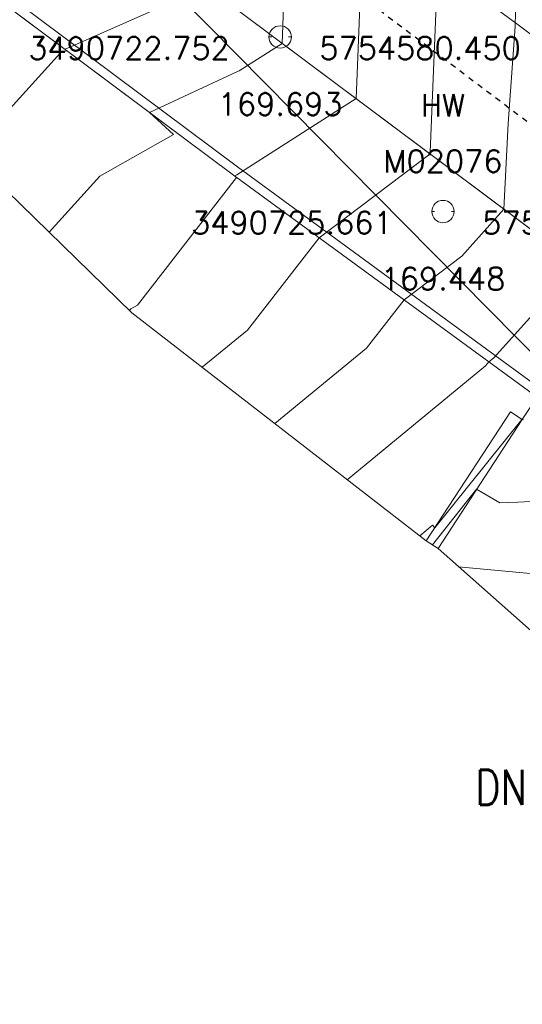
# Model space of a CAD drawing. Header units: metres. Extents: x 3490449 to 3490968, y 5754217 to 5754743.
# Tile 109 of 212: x 3490718 to 3490727, y 5754563 to 5754581. Entities that reach past the tile are written whole.
import ezdxf
from ezdxf.enums import TextEntityAlignment as Align

# ---------------------------------------------------------------- set-up
doc = ezdxf.new("R2010")
doc.units = ezdxf.units.M
doc.header["$LTSCALE"] = 0.25
doc.linetypes.add('Kartierung-07$0$AUSGEZOGEN', pattern=[0])
doc.linetypes.add('Kartierung-07$0$STRICHLINIE', pattern=[19.05, 12.7, -6.35])
for name, color, linetype, lineweight, true_color in [('Kartierung-07$0$$BRUCH', 7, 'Continuous', 18, 0x82563a), ('Kartierung-07$0$$HOEHEN_Haupt', 7, 'Continuous', 18, 0x82563a), ('Kartierung-07$0$$HOEHEN_Mittel', 7, 'Continuous', 18, 0x82563a), ('Kartierung-07$0$$P_INF_FL', 7, 'Kartierung-07$0$AUSGEZOGEN', 18, 0x82563a), ('Kartierung-07$0$$P_INF_H', 7, 'Kartierung-07$0$AUSGEZOGEN', 18, 0x82563a), ('Kartierung-07$0$$P_INF_NR', 7, 'Kartierung-07$0$AUSGEZOGEN', 18, 0x82563a), ('Kartierung-07$0$$P_INF_X', 7, 'Kartierung-07$0$AUSGEZOGEN', 18, 0x82563a), ('Kartierung-07$0$$PKT_HW', 7, 'Continuous', 18, 0x82563a), ('Kartierung-07$0$B_Befestigt', 7, 'Continuous', 18, 0x82563a), ('Kartierung-07$0$B_Gelaendeknick', 7, 'Continuous', 18, 0x82563a), ('Kartierung-07$0$B_Mauer', 7, 'Kartierung-07$0$AUSGEZOGEN', 18, 0x82563a), ('Kartierung-07$0$B_Rinne', 7, 'Continuous', 18, 0x82563a), ('Kartierung-07$0$Hilfe_DGM', 7, 'Continuous', 18, 0x82563a), ('Kartierung-07$0$SYM_HW', 7, 'Kartierung-07$0$AUSGEZOGEN', 18, 0x82563a)]:
    doc.layers.add(name, color=color, linetype=linetype, lineweight=lineweight, true_color=true_color)
doc.layers.add('Kartierung-07$0$B_RW-Leitung_Aus', color=7, linetype='Kartierung-07$0$STRICHLINIE', true_color=0x82563a)
doc.layers.add('Kartierung-07$0$B_SW-Leitung_AUS', color=7, linetype='Continuous', true_color=0x82563a)
doc.layers.add('Kartierung-07$0$B_SW-Leitung_HA_Schrift', color=7, linetype='Continuous')
doc.styles.add('Kartierung-07$0$STANDARD', font='romans.shx', dxfattribs={"width": 0.8})

# ---------------------------------------------------------------- blocks, each defined once
blk = doc.blocks.new('Kartierung-07$0$PKT_HW')
at = {"layer": 'Kartierung-07$0$SYM_HW'}
for p, q in [((-0.15, 0), (-0.2, 0)), ((0.15, 0), (0.2, 0))]:
    blk.add_line(p, q, dxfattribs=at)
blk.add_circle((0, 0), 0.2, dxfattribs=at)
at = {"layer": 'Kartierung-07$0$$P_INF_FL', "style": 'Kartierung-07$0$STANDARD'}
blk.add_attdef('CODE', text='', height=0.8, dxfattribs=at).set_placement((0, 1.7), align=Align.CENTER)
at = {"layer": 'Kartierung-07$0$$P_INF_H', "style": 'Kartierung-07$0$STANDARD'}
blk.add_attdef('H', text='', height=0.8, dxfattribs=at).set_placement((0, -1.4), align=Align.CENTER)
at = {"layer": 'Kartierung-07$0$$P_INF_NR', "style": 'Kartierung-07$0$STANDARD'}
blk.add_attdef('NR', text='', height=0.8, dxfattribs=at).set_placement((0, 0.7), align=Align.CENTER)
at = {"layer": 'Kartierung-07$0$$P_INF_X', "style": 'Kartierung-07$0$STANDARD'}
blk.add_attdef('X', text='', height=0.8, dxfattribs=at).set_placement((-0.9, -0.4), align=Align.RIGHT)
blk.add_attdef('Y', (0.7, -0.4), '', height=0.8, dxfattribs=at)

msp = doc.modelspace()

# ---------------------------------------------------------------- linework, layer by layer
at = {"layer": 'Kartierung-07$0$$BRUCH', "ltscale": 0.02}
for p, q in [((3490721.894, 5754578.001), (3490716.154, 5754582.287)), ((3490722.048, 5754580.889), (3490728.797, 5754575.845)), ((3490727.341, 5754574.014), (3490721.894, 5754578.001)), ((3490727.074, 5754573.616), (3490727.28, 5754573.923)), ((3490726.865, 5754573.753), (3490725.363, 5754571.449)), ((3490727.074, 5754573.616), (3490725.572, 5754571.312)), ((3490726.865, 5754573.753), (3490727.074, 5754573.616))]:
    msp.add_line(p, q, dxfattribs=at)
at = {"layer": 'Kartierung-07$0$$HOEHEN_Haupt', "ltscale": 0.02}
for points in [[(3490721.359, 5754574.549), (3490721.36, 5754574.549), (3490722.167, 5754575.212), (3490723.452, 5754576.86), (3490725.425, 5754578.358), (3490725.429, 5754578.362), (3490725.429, 5754578.37), (3490725.43, 5754578.378), (3490725.43, 5754578.395), (3490725.552, 5754581.313)], [(3490729.66, 5754570.639), (3490725.941, 5754570.986)]]:
    msp.add_lwpolyline(points, dxfattribs=at)
at = {"layer": 'Kartierung-07$0$$HOEHEN_Mittel', "ltscale": 0.02}
for points in [[(3490717.188, 5754578.363), (3490718.827, 5754580.166), (3490718.938, 5754580.204), (3490718.903, 5754580.235), (3490718.986, 5754580.26), (3490721.422, 5754581.344), (3490721.622, 5754582.15), (3490722.008, 5754584.597), (3490723.04, 5754583.959), (3490723.135, 5754583.901), (3490723.281, 5754583.807), (3490723.337, 5754583.793), (3490724.384, 5754583.98), (3490724.598, 5754584.055), (3490724.866, 5754584.028), (3490725.01, 5754584.033), (3490725.348, 5754584.056), (3490727.39, 5754584.459), (3490728.213, 5754584.621)], [(3490718.624, 5754576.964), (3490719.533, 5754577.963), (3490720.848, 5754578.706), (3490720.421, 5754579.101), (3490721.992, 5754579.832), (3490722.023, 5754579.847), (3490722.788, 5754580.336), (3490722.814, 5754580.982)], [(3490720.06, 5754575.564), (3490720.086, 5754575.593), (3490720.201, 5754575.658), (3490721.97, 5754577.94), (3490721.939, 5754577.968), (3490721.977, 5754577.986), (3490724.108, 5754579.349), (3490724.183, 5754581.147)], [(3490722.655, 5754573.546), (3490722.655, 5754573.546), (3490724.294, 5754574.892), (3490724.966, 5754575.753), (3490725.995, 5754576.535), (3490726.75, 5754577.375), (3490726.824, 5754578.902), (3490726.952, 5754580.635), (3490726.958, 5754580.901)], [(3490723.95, 5754572.543), (3490723.951, 5754572.542), (3490726.422, 5754574.573), (3490726.479, 5754574.645), (3490726.565, 5754574.711), (3490728.071, 5754576.388)], [(3490725.245, 5754571.54), (3490725.246, 5754571.539), (3490725.476, 5754571.728), (3490725.515, 5754571.682), (3490727.071, 5754573.618), (3490727.076, 5754573.619), (3490727.099, 5754573.61)], [(3490727.605, 5754572.168), (3490726.997, 5754572.142), (3490726.679, 5754572.129), (3490726.261, 5754572.37), (3490725.472, 5754571.378), (3490725.473, 5754571.376)]]:
    msp.add_lwpolyline(points, dxfattribs=at)
at = {"layer": 'Kartierung-07$0$B_Befestigt', "ltscale": 0.02}
msp.add_lwpolyline([(3490787.655, 5754538.844), (3490786.955, 5754540.605), (3490786.106, 5754541.833), (3490784.955, 5754542.791), (3490783.08, 5754543.785), (3490780.527, 5754544.918), (3490775.594, 5754547.039), (3490767.551, 5754550.508), (3490758.758, 5754554.438), (3490751.626, 5754557.862), (3490748.312, 5754559.669), (3490744.296, 5754562.092), (3490739.445, 5754565.217), (3490735.72, 5754567.82), (3490731.498, 5754570.92), (3490727.341, 5754574.014), (3490721.894, 5754578.001), (3490716.154, 5754582.287)], dxfattribs=at)
at = {"layer": 'Kartierung-07$0$B_Befestigt', "ltscale": 0.02, "elevation": 169.199}
msp.add_lwpolyline([(3490727.074, 5754573.616), (3490727.28, 5754573.923)], dxfattribs=at)
at = {"layer": 'Kartierung-07$0$B_Gelaendeknick', "ltscale": 0.02, "elevation": 171.329}
msp.add_lwpolyline([(3490698.69, 5754598.442), (3490704.183, 5754594.278), (3490713.483, 5754587.111), (3490722.048, 5754580.889), (3490728.797, 5754575.845), (3490737.072, 5754569.782), (3490743.735, 5754565.162), (3490749.546, 5754562.146)], dxfattribs=at)
at = {"layer": 'Kartierung-07$0$B_Mauer', "ltscale": 0.02}
for points in [[(3490726.865, 5754573.753), (3490725.363, 5754571.449)], [(3490726.865, 5754573.753), (3490727.074, 5754573.616)]]:
    msp.add_lwpolyline(points, dxfattribs=at)
at = {"layer": 'Kartierung-07$0$B_Mauer', "ltscale": 0.02, "elevation": 169.199}
msp.add_lwpolyline([(3490727.074, 5754573.616), (3490725.572, 5754571.312)], dxfattribs=at)
at = {"layer": 'Kartierung-07$0$B_Rinne', "ltscale": 0.02}
msp.add_lwpolyline([(3490790.094, 5754546.449), (3490785.266, 5754548.536), (3490777.493, 5754551.89, -0.000147), (3490777.493, 5754551.89), (3490769.484, 5754555.351), (3490760.8, 5754559.176), (3490759.023, 5754560.033), (3490757.158, 5754560.926), (3490754.463, 5754562.207), (3490753.12, 5754562.901), (3490750.471, 5754564.389), (3490748.033, 5754565.854), (3490745.782, 5754567.254), (3490742.444, 5754569.434), (3490738.28, 5754572.332), (3490734.239, 5754575.264), (3490730.202, 5754578.28), (3490726.979, 5754580.687), (3490726.182, 5754581.272), (3490723.759, 5754583.082), (3490722.967, 5754583.687), (3490717.313, 5754587.878)], format="xyb", dxfattribs=at)
msp.add_lwpolyline([(3490787.809, 5754538.889), (3490787.097, 5754540.681), (3490786.225, 5754541.942), (3490785.045, 5754542.925), (3490783.15, 5754543.929), (3490780.591, 5754545.065), (3490775.657, 5754547.186), (3490767.615, 5754550.655), (3490758.825, 5754554.583), (3490751.699, 5754558.004), (3490748.392, 5754559.808), (3490744.381, 5754562.228), (3490739.534, 5754565.35), (3490735.813, 5754567.95), (3490731.593, 5754571.049), (3490727.436, 5754574.143), (3490721.989, 5754578.13), (3490716.25, 5754582.415)], dxfattribs=at)
at = {"layer": 'Kartierung-07$0$B_RW-Leitung_Aus', "ltscale": 0.02}
msp.add_line((3490706.482, 5754594.543), (3490742.358, 5754567.481), dxfattribs=at)
at = {"layer": 'Kartierung-07$0$B_SW-Leitung_AUS', "ltscale": 0.02}
msp.add_line((3490750.435, 5754551.358), (3490708.138, 5754594.136, 170.838), dxfattribs=at)
at = {"layer": 'Kartierung-07$0$Hilfe_DGM', "ltscale": 0.02}
msp.add_lwpolyline([(3490771.441, 5754539.101), (3490765.008, 5754540.414), (3490752.346, 5754546.569), (3490747.94, 5754549.754), (3490740.516, 5754555.936), (3490737.831, 5754560.143), (3490736.472, 5754561.181), (3490733.318, 5754563.736), (3490729.419, 5754567.907), (3490725.572, 5754571.312), (3490725.363, 5754571.449), (3490720.103, 5754575.522), (3490714.891, 5754580.603)], dxfattribs=at)

# ---------------------------------------------------------------- block references
at = {"layer": 'Kartierung-07$0$$PKT_HW'}
ref = msp.add_blockref('Kartierung-07$0$PKT_HW', (3490722.752, 5754580.45, 169.693), dxfattribs=at)
ref.add_attrib('Y', '5754580.450', (3490723.452, 5754580.05, 169.693), dxfattribs={"layer": 'Kartierung-07$0$$P_INF_X', "height": 0.4, "style": 'Kartierung-07$0$STANDARD'})
ref.add_attrib('X', '3490722.752', dxfattribs={"layer": 'Kartierung-07$0$$P_INF_X', "height": 0.4, "style": 'Kartierung-07$0$STANDARD'}).set_placement((3490721.852, 5754580.05, 169.693), align=Align.RIGHT)
ref.add_attrib('H', '169.693', dxfattribs={"layer": 'Kartierung-07$0$$P_INF_H', "height": 0.4, "style": 'Kartierung-07$0$STANDARD'}).set_placement((3490722.752, 5754579.05, 169.693), align=Align.CENTER)
ref.add_attrib('CODE', 'HW', dxfattribs={"layer": 'Kartierung-07$0$$P_INF_FL', "height": 0.4, "style": 'Kartierung-07$0$STANDARD'}).set_placement((3490722.752, 5754582.15, 169.693), align=Align.CENTER)
ref.add_attrib('NR', 'M02075', dxfattribs={"layer": 'Kartierung-07$0$$P_INF_NR', "height": 0.4, "style": 'Kartierung-07$0$STANDARD'}).set_placement((3490722.752, 5754581.15, 169.693), align=Align.CENTER)
ref = msp.add_blockref('Kartierung-07$0$PKT_HW', (3490725.661, 5754577.331, 169.448), dxfattribs=at)
ref.add_attrib('Y', '5754577.331', (3490726.361, 5754576.931, 169.448), dxfattribs={"layer": 'Kartierung-07$0$$P_INF_X', "height": 0.4, "style": 'Kartierung-07$0$STANDARD'})
ref.add_attrib('X', '3490725.661', dxfattribs={"layer": 'Kartierung-07$0$$P_INF_X', "height": 0.4, "style": 'Kartierung-07$0$STANDARD'}).set_placement((3490724.761, 5754576.931, 169.448), align=Align.RIGHT)
ref.add_attrib('H', '169.448', dxfattribs={"layer": 'Kartierung-07$0$$P_INF_H', "height": 0.4, "style": 'Kartierung-07$0$STANDARD'}).set_placement((3490725.661, 5754575.931, 169.448), align=Align.CENTER)
ref.add_attrib('CODE', 'HW', dxfattribs={"layer": 'Kartierung-07$0$$P_INF_FL', "height": 0.4, "style": 'Kartierung-07$0$STANDARD'}).set_placement((3490725.661, 5754579.031, 169.448), align=Align.CENTER)
ref.add_attrib('NR', 'M02076', dxfattribs={"layer": 'Kartierung-07$0$$P_INF_NR', "height": 0.4, "style": 'Kartierung-07$0$STANDARD'}).set_placement((3490725.661, 5754578.031, 169.448), align=Align.CENTER)

# ---------------------------------------------------------------- texts
at = {"layer": 'Kartierung-07$0$B_SW-Leitung_HA_Schrift', "ltscale": 0.02, "style": 'Kartierung-07$0$STANDARD', "width": 0.8}
msp.add_text('DN 200 Stz', height=0.625, dxfattribs=at).set_placement((3490726.24, 5754566.734))

doc.saveas('drawing.dxf')
